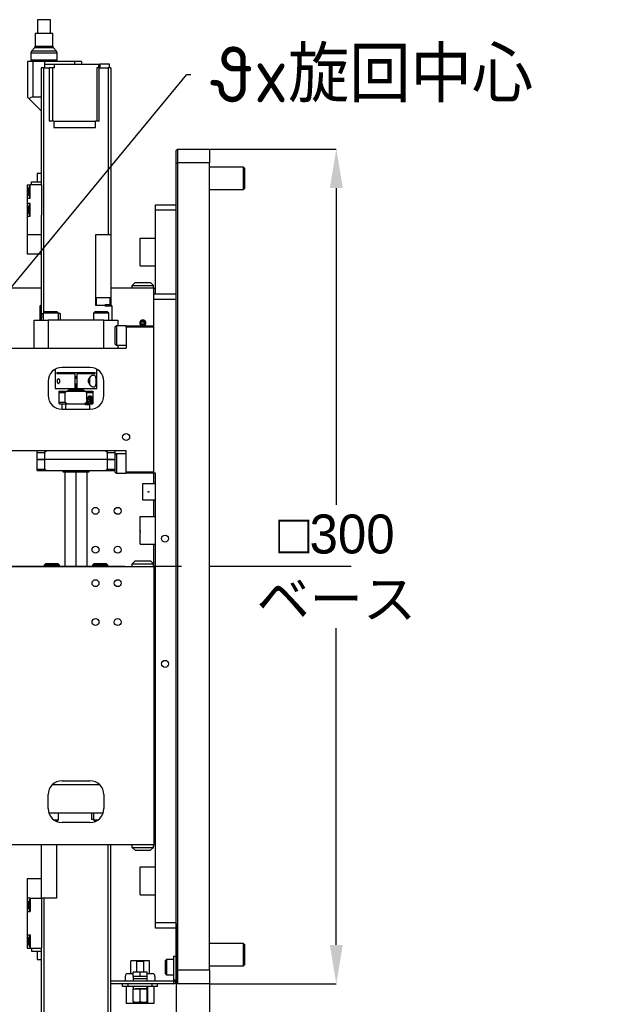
# Model space of a CAD drawing. Header units: millimetres. Extents: x 28 to 428, y 52 to 282.
# Tile 18 of 18: x 376 to 428, y 138 to 226. Entities that reach past the tile are written whole.
import ezdxf
from ezdxf import colors
from ezdxf.entities.mleader import LeaderData, LeaderLine
from ezdxf.math import Vec2, Vec3

# ---------------------------------------------------------------- set-up
doc = ezdxf.new("R2010")
doc.units = ezdxf.units.MM
doc.header["$PDSIZE"] = -1
doc.linetypes.add('CENTERX2', pattern=[20.32, 12.7, -2.54, 2.54, -2.54])
doc.layers.add('AM_5', color=3, linetype='Continuous', lineweight=25)
doc.layers.add('SLD-0', color=7, linetype='Continuous')
doc.styles.add('SLDTEXTSTYLE3', font='HGPGothicM.ttf')
doc.styles.get("Standard").update_dxf_attribs({"font": 'HGPGothicM.ttf'})
doc.dimstyles.new('ISO-25$0', dxfattribs={"dimtxt": 2.5, "dimasz": 2.5, "dimexe": 1.25, "dimexo": 0.625, "dimtad": 1, "dimlfac": 4, "dimtxsty": 'STANDARD', "dimcen": 2.5, "dimadec": 0, "dimazin": 0, "dimtfac": 1, "dimtmove": 0, "dimatfit": 3, "dimfxl": 1, "dimarcsym": 0})
doc.dimstyles.new('SLDDIMSTYLE0', dxfattribs={"dimtxt": 3.5, "dimasz": 3.5, "dimexe": 0, "dimexo": 0.0625, "dimgap": 0.875, "dimtad": 0, "dimtih": 1, "dimtoh": 1, "dimdec": 3, "dimlfac": 4, "dimrnd": 1e-09, "dimzin": 12, "dimdsep": 46, "dimtxsty": 'SLDTEXTSTYLE3', "dimsah": 1, "dimcen": 0.09, "dimadec": 0, "dimazin": 3, "dimtfac": 1, "dimtdec": 3, "dimtofl": 0, "dimtmove": 0, "dimatfit": 3, "dimfxl": 1, "dimfrac": 2, "dimtolj": 1, "dimtzin": 12, "dimarcsym": 0})
doc.dimstyles.new('SLDDIMSTYLE1', dxfattribs={"dimtxt": 3.5, "dimasz": 3.5, "dimexe": 0, "dimexo": 0.0625, "dimgap": 0.875, "dimtad": 3, "dimdec": 3, "dimlfac": 4, "dimrnd": 1e-09, "dimzin": 12, "dimdsep": 46, "dimtxsty": 'SLDTEXTSTYLE3', "dimsah": 1, "dimcen": 0.09, "dimadec": 0, "dimazin": 3, "dimtfac": 1, "dimtdec": 3, "dimtmove": 0, "dimatfit": 0, "dimfxl": 1, "dimfrac": 2, "dimtolj": 1, "dimtzin": 12, "dimarcsym": 0})

# ---------------------------------------------------------------- blocks, each defined once
blk = doc.blocks.new('_D_7')
at = {"layer": 'Defpoints', "color": 0, "transparency": 16777216}
for p in [(389.851, 145.278), (392.851, 141.028), (389.851, 128.086)]:
    blk.add_point(p, dxfattribs=at)
at = {"layer": 'SLD-0', "color": 0, "lineweight": -2, "transparency": 16777216}
for p, q in [((389.851, 145.215), (389.851, 128.086)), ((392.851, 140.965), (392.851, 128.086)), ((386.351, 128.086), (382.851, 128.086)), ((389.851, 128.086), (392.851, 128.086)), ((396.351, 128.086), (405.83, 128.086))]:
    blk.add_line(p, q, dxfattribs=at)
at = {"layer": 'SLD-0', "color": 0, "transparency": 16777216}
for points in [[(386.351, 128.669), (386.351, 127.502), (389.851, 128.086)], [(396.351, 128.669), (396.351, 127.502), (392.851, 128.086)]]:
    blk.add_solid(points, dxfattribs=at)
at = {"layer": 'SLD-0', "color": 0, "transparency": 16777216, "insert": (402.84, 132.461), "char_height": 3.5, "attachment_point": 2, "style": 'SLDTEXTSTYLE3'}
blk.add_mtext('\\A1;12', dxfattribs=at)
blk = doc.blocks.new('_D_8')
at = {"layer": 'Defpoints', "color": 0, "transparency": 16777216}
for p in [(392.851, 214.778), (392.851, 139.778), (404.223, 139.778)]:
    blk.add_point(p, dxfattribs=at)
at = {"layer": 'SLD-0', "color": 0, "lineweight": -2, "transparency": 16777216}
for p, q in [((392.914, 214.778), (404.223, 214.778)), ((404.223, 211.278), (404.223, 182.82)), ((404.223, 143.278), (404.223, 171.736)), ((392.914, 139.778), (404.223, 139.778))]:
    blk.add_line(p, q, dxfattribs=at)
at = {"layer": 'SLD-0', "color": 0, "transparency": 16777216}
for points in [[(403.639, 211.278), (404.806, 211.278), (404.223, 214.778)], [(403.639, 143.278), (404.806, 143.278), (404.223, 139.778)]]:
    blk.add_solid(points, dxfattribs=at)
at = {"layer": 'SLD-0', "color": 0, "transparency": 16777216, "insert": (404.223, 181.945), "char_height": 3.5, "attachment_point": 2, "style": 'SLDTEXTSTYLE3'}
blk.add_mtext('\\A1;{\\fGDT;o}300\\Pベース', dxfattribs=at)
blk = doc.blocks.new('*D105')
at = {"layer": 'AM_5', "color": 0, "lineweight": -2, "transparency": 16777216}
for p, q in [((392.851, 140.028), (392.851, 115.795)), ((342.851, 138.903), (342.851, 115.795)), ((346.153, 116.795), (389.549, 116.795))]:
    blk.add_line(p, q, dxfattribs=at)
at = {"layer": 'AM_5', "color": 0, "transparency": 16777216}
for points in [[(346.153, 117.346), (346.153, 116.245), (342.851, 116.795)], [(389.549, 117.346), (389.549, 116.245), (392.851, 116.795)]]:
    blk.add_solid(points, dxfattribs=at)
at = {"layer": 'Defpoints', "color": 0, "transparency": 16777216}
for p in [(392.851, 141.028), (342.851, 139.903), (392.851, 116.795)]:
    blk.add_point(p, dxfattribs=at)
at = {"layer": 'AM_5', "color": 0, "transparency": 16777216, "insert": (370.513, 120.069), "char_height": 3.5, "attachment_point": 5}
blk.add_mtext('200{\\Fisocp,extfont|c128;（原点）}', dxfattribs=at)

msp = doc.modelspace()

# ---------------------------------------------------------------- linework, layer by layer
at = {"color": 7, "linetype": 'Continuous'}
for p, q in [((377.40119, 226.40291), (377.40119, 225.15291)), ((378.55119, 226.40291), (377.40119, 226.40291)), ((378.55119, 225.15291), (378.55119, 226.40291)), ((377.18869, 225.15291), (377.18869, 224.02791)), ((378.76369, 225.15291), (377.18869, 225.15291)), ((378.76369, 224.02791), (378.76369, 225.15291)), ((376.86463, 223.56933), (377.12525, 223.86149)), ((378.82713, 223.86149), (377.12525, 223.86149)), ((377.18869, 224.02791), (378.76369, 224.02791)), ((378.82713, 223.86149), (379.08775, 223.56933)), ((376.80119, 223.40291), (376.80119, 222.77791)), ((379.15119, 223.40291), (376.80119, 223.40291)), ((379.08775, 223.56933), (376.86463, 223.56933)), ((379.15119, 222.77791), (379.15119, 223.40291)), ((376.50119, 222.65291), (376.50119, 219.45291)), ((377.00119, 222.65291), (376.50119, 222.65291)), ((379.15119, 222.77791), (376.80119, 222.77791)), ((376.92619, 222.77791), (376.92619, 222.65291)), ((377.00119, 219.45291), (377.00119, 222.65291)), ((378.02619, 222.65291), (377.00119, 222.65291)), ((377.72619, 222.07791), (377.72619, 211.57791)), ((377.97619, 222.07791), (377.72619, 222.07791)), ((377.97619, 222.07791), (378.43329, 222.07791)), ((377.97619, 200.09041), (377.97619, 222.07791)), ((380.72619, 222.65291), (378.02619, 222.65291)), ((378.02619, 222.65291), (378.02619, 222.37791)), ((378.02619, 222.37791), (378.02619, 222.07791)), ((378.92619, 222.37791), (378.02619, 222.37791)), ((378.43329, 222.07791), (378.43329, 217.27791)), ((378.73329, 222.07791), (378.43329, 222.07791)), ((378.73329, 222.07791), (378.73329, 217.27791)), ((378.92619, 222.07791), (378.73329, 222.07791)), ((378.92619, 222.07791), (378.92619, 222.37791)), ((382.87329, 222.37791), (378.92619, 222.37791)), ((379.02619, 222.65291), (379.02619, 222.77791)), ((380.72619, 222.65291), (380.72619, 222.37791)), ((381.35119, 222.65291), (380.72619, 222.65291)), ((381.35119, 222.65291), (381.35119, 222.37791)), ((382.71721, 222.07791), (382.71721, 217.27791)), ((382.91653, 222.07791), (382.71721, 222.07791)), ((382.87329, 222.37791), (382.87329, 222.07791)), ((382.98579, 222.37791), (382.87329, 222.37791)), ((382.91653, 217.27791), (382.91653, 222.07791)), ((382.91653, 222.07791), (383.72619, 222.07791)), ((382.98579, 222.40291), (382.98579, 222.07791)), ((383.86079, 222.40291), (382.98579, 222.40291)), ((383.72619, 222.07791), (383.72619, 207.07791)), ((383.97619, 222.07791), (383.72619, 222.07791)), ((383.86079, 222.07791), (383.86079, 222.40291)), ((383.97619, 222.07791), (383.97619, 207.07791)), ((376.50119, 219.45291), (376.64616, 219.30498)), ((377.72619, 219.45291), (377.00119, 219.45291)), ((376.64616, 219.30498), (377.72619, 218.20291)), ((378.85119, 217.27791), (378.43329, 217.27791)), ((378.85119, 217.27791), (378.85119, 216.70291)), ((378.85119, 217.27791), (382.60119, 217.27791)), ((382.91653, 217.27791), (382.60119, 217.27791)), ((382.60119, 216.70291), (382.60119, 217.27791)), ((378.85119, 216.70291), (382.60119, 216.70291)), ((389.97619, 214.77791), (389.85119, 214.65291)), ((389.85119, 213.47614), (389.85119, 214.65291)), ((389.97619, 214.77791), (389.97619, 213.52791)), ((389.97619, 214.77791), (392.85119, 214.77791)), ((392.85119, 214.77791), (392.85119, 213.52791)), ((389.85119, 213.47614), (389.97619, 213.52791)), ((389.85119, 141.07969), (389.85119, 213.47614)), ((389.97619, 213.52791), (389.97619, 141.02791)), ((392.85119, 213.52791), (389.97619, 213.52791)), ((392.85119, 141.02791), (392.85119, 213.52791)), ((377.35119, 212.57791), (377.35119, 211.82791)), ((377.53869, 212.57791), (377.35119, 212.57791)), ((377.72619, 212.57791), (377.53869, 212.57791)), ((395.87619, 213.15291), (392.85119, 213.15291)), ((396.00119, 213.02791), (395.87619, 213.15291)), ((395.87619, 211.15291), (395.87619, 213.15291)), ((396.00119, 211.27791), (396.00119, 213.02791)), ((376.47619, 211.57791), (376.47619, 210.95291)), ((376.47619, 211.57791), (376.72619, 211.57791)), ((376.72619, 211.42791), (376.65119, 211.42791)), ((376.65119, 211.42791), (376.65119, 210.47791)), ((376.72619, 210.37791), (376.72619, 211.57791)), ((377.75968, 211.57791), (376.72619, 211.57791)), ((376.85119, 211.57791), (376.85119, 211.82791)), ((376.85119, 211.82791), (377.72619, 211.82791)), ((377.75968, 211.57791), (377.75968, 208.82791)), ((376.47619, 210.95291), (376.47619, 210.37791)), ((376.52619, 210.95291), (376.47619, 210.95291)), ((376.65119, 211.25291), (376.52619, 211.25291)), ((376.52619, 211.25291), (376.52619, 210.65291)), ((376.52619, 210.65291), (376.65119, 210.65291)), ((392.85119, 211.15291), (395.87619, 211.15291)), ((395.87619, 211.15291), (396.00119, 211.27791)), ((376.47619, 210.37791), (376.47619, 209.90291)), ((376.47619, 210.37791), (376.72619, 210.37791)), ((376.72619, 209.90291), (376.47619, 209.90291)), ((376.47619, 209.90291), (376.47619, 208.75291)), ((376.65119, 210.47791), (376.72619, 210.47791)), ((376.72619, 209.80291), (376.65119, 209.80291)), ((376.65119, 209.80291), (376.65119, 208.85291)), ((376.72619, 208.75291), (376.72619, 209.90291)), ((387.97619, 209.77791), (389.85119, 209.77791)), ((387.97619, 209.27791), (387.97619, 209.77791)), ((376.65119, 209.62791), (376.52619, 209.62791)), ((376.52619, 209.62791), (376.52619, 209.02791)), ((376.52619, 209.02791), (376.65119, 209.02791)), ((376.65119, 208.85291), (376.72619, 208.85291)), ((377.75968, 208.82791), (377.72619, 208.82791)), ((377.72619, 208.82791), (377.72619, 207.07791)), ((387.97619, 201.77791), (387.97619, 209.27791)), ((389.85119, 209.27791), (387.97619, 209.27791)), ((376.47619, 208.75291), (376.47619, 207.07791)), ((376.47619, 208.75291), (376.72619, 208.75291)), ((377.72619, 207.07791), (376.47619, 207.07791)), ((376.47619, 207.07791), (376.47619, 205.32791)), ((377.72619, 207.07791), (377.72619, 200.00291)), ((382.60119, 207.07791), (382.60119, 200.75291)), ((383.72619, 207.07791), (382.60119, 207.07791)), ((383.97619, 207.07791), (383.72619, 207.07791)), ((383.97619, 207.07791), (383.97619, 200.77791)), ((386.60119, 204.27791), (386.60119, 206.77791)), ((386.60119, 206.77791), (387.97619, 206.77791)), ((377.72619, 205.32791), (376.47619, 205.32791)), ((386.60119, 204.27791), (387.97619, 204.27791)), ((386.15119, 202.77791), (385.90119, 202.52791)), ((386.15119, 202.77791), (387.55119, 202.77791)), ((387.55119, 202.77791), (387.80119, 202.52791)), ((377.72619, 202.27791), (371.64855, 202.27791)), ((387.85119, 202.27791), (383.97619, 202.27791)), ((385.90119, 202.27791), (385.90119, 202.52791)), ((385.90119, 202.52791), (387.80119, 202.52791)), ((387.80119, 202.27791), (387.80119, 202.52791)), ((387.85119, 201.77791), (387.85119, 202.27791)), ((387.85119, 202.27791), (387.97619, 202.27791)), ((387.85119, 201.77791), (389.85119, 201.77791)), ((387.85119, 201.27791), (387.85119, 201.77791)), ((383.92527, 201.40291), (382.6521, 201.40291)), ((382.6521, 201.40291), (382.6521, 200.75291)), ((383.92527, 200.77791), (383.92527, 201.40291)), ((389.85119, 201.27791), (387.85119, 201.27791)), ((387.85119, 185.65291), (387.85119, 201.27791)), ((377.72619, 200.77791), (377.60119, 200.65291)), ((377.60119, 200.65291), (377.60119, 199.40291)), ((377.72619, 200.65291), (377.60119, 200.65291)), ((377.72619, 200.00291), (377.72619, 199.40291)), ((377.72619, 200.00291), (377.91369, 200.00291)), ((377.85801, 200.00291), (377.85801, 199.57791)), ((378.03869, 200.15291), (377.91369, 200.02791)), ((377.91369, 200.02791), (377.91369, 199.40291)), ((378.60119, 200.02791), (377.91369, 200.02791)), ((378.60119, 200.15291), (378.03869, 200.15291)), ((379.16369, 200.15291), (378.60119, 200.15291)), ((379.28869, 200.02791), (378.60119, 200.02791)), ((379.28869, 200.02791), (379.16369, 200.15291)), ((379.28869, 199.40291), (379.28869, 200.02791)), ((379.42619, 200.00291), (379.28869, 200.00291)), ((379.42619, 200.00291), (379.42619, 199.40291)), ((382.53869, 200.15291), (382.41369, 200.02791)), ((382.41369, 200.02791), (382.41369, 199.40291)), ((383.10119, 200.02791), (382.41369, 200.02791)), ((383.10119, 200.15291), (382.53869, 200.15291)), ((382.60119, 200.75291), (383.61162, 200.75291)), ((383.66369, 200.15291), (383.10119, 200.15291)), ((383.78869, 200.02791), (383.10119, 200.02791)), ((384.10119, 200.65291), (383.44668, 200.65291)), ((383.47619, 200.77791), (383.45119, 200.75291)), ((383.72619, 200.77791), (383.47619, 200.77791)), ((383.78869, 200.02791), (383.66369, 200.15291)), ((383.97619, 200.77791), (383.72619, 200.77791)), ((383.78869, 199.40291), (383.78869, 200.02791)), ((384.10119, 200.65291), (383.97619, 200.77791)), ((384.10119, 199.40291), (384.10119, 200.65291)), ((377.10119, 196.90291), (377.10119, 199.40291)), ((377.10119, 199.40291), (378.35119, 199.40291)), ((377.85801, 199.57791), (377.91369, 199.57791)), ((378.35119, 199.40291), (378.35119, 196.90291)), ((383.35119, 199.40291), (378.35119, 199.40291)), ((383.35119, 196.90291), (383.35119, 199.40291)), ((383.35119, 199.40291), (384.60119, 199.40291)), ((384.60119, 199.40291), (384.60119, 198.90291)), ((386.85119, 199.34055), (386.85119, 199.31541)), ((386.85119, 199.31541), (386.85119, 199.15291)), ((386.85119, 199.15291), (386.85119, 198.99041)), ((384.47619, 198.90291), (384.35119, 198.77791)), ((384.35119, 198.77791), (384.35119, 197.27791)), ((385.35119, 198.90291), (384.47619, 198.90291)), ((384.47619, 198.90291), (384.47619, 197.15291)), ((385.35119, 198.90291), (387.85119, 198.90291)), ((385.35119, 198.77791), (385.35119, 198.90291)), ((387.85119, 198.77791), (385.35119, 198.77791)), ((385.35119, 198.77791), (385.35119, 196.90291)), ((384.35119, 197.27791), (384.47619, 197.15291)), ((362.60119, 196.90291), (385.35119, 196.90291)), ((384.47619, 197.15291), (385.35119, 197.15291)), ((384.60119, 197.15291), (384.60119, 196.90291)), ((378.97619, 194.98545), (378.97619, 193.27791)), ((379.13782, 194.70291), (382.56455, 194.70291)), ((379.13782, 194.70291), (379.13782, 194.57791)), ((382.10119, 195.15291), (379.60119, 195.15291)), ((380.36778, 194.57791), (380.36778, 194.70291)), ((380.47619, 194.70291), (380.47619, 194.57791)), ((381.22619, 194.57791), (381.22619, 194.70291)), ((381.33459, 194.70291), (381.33459, 194.57791)), ((382.56455, 194.57791), (382.56455, 194.70291)), ((382.72619, 193.27791), (382.72619, 194.98545)), ((378.35119, 193.90291), (378.35119, 192.65291)), ((380.78869, 194.57791), (379.13782, 194.57791)), ((380.78869, 193.27791), (380.78869, 194.57791)), ((380.78869, 194.34291), (380.91369, 194.34291)), ((380.78869, 194.30291), (380.91369, 194.30291)), ((380.91369, 194.17791), (380.78869, 194.17791)), ((380.85119, 194.17791), (380.85119, 194.30291)), ((380.91369, 194.57791), (380.91369, 193.27791)), ((382.56455, 194.57791), (380.91369, 194.57791)), ((382.05119, 193.64557), (382.05119, 194.20971)), ((382.10119, 193.58718), (382.10119, 194.26762)), ((383.35119, 192.65291), (383.35119, 193.90291)), ((378.97619, 193.27791), (380.78869, 193.27791)), ((379.35119, 192.90291), (379.35119, 193.02791)), ((379.35119, 193.02791), (380.09327, 193.02791)), ((379.35119, 192.90291), (379.8414, 192.90291)), ((379.35119, 192.02791), (379.35119, 192.90291)), ((380.09327, 193.02791), (379.8414, 192.90291)), ((379.8414, 192.90291), (379.8414, 192.02791)), ((380.09327, 193.02791), (381.57846, 193.02791)), ((380.22619, 193.15291), (380.10119, 193.02791)), ((380.22619, 193.15291), (380.85119, 193.15291)), ((380.28869, 193.27791), (380.28869, 193.15291)), ((380.78869, 193.67791), (380.91369, 193.67791)), ((380.85119, 193.15291), (380.85119, 193.67791)), ((380.85119, 193.15291), (380.85119, 193.02791)), ((380.85119, 193.15291), (381.47619, 193.15291)), ((380.91369, 193.27791), (382.72619, 193.27791)), ((381.41369, 193.15291), (381.41369, 193.27791)), ((381.60119, 193.02791), (381.47619, 193.15291)), ((381.83032, 192.90291), (381.57846, 193.02791)), ((381.57846, 193.02791), (382.35119, 193.02791)), ((381.83032, 192.28595), (381.83032, 192.90291)), ((381.83032, 192.90291), (382.35119, 192.90291)), ((382.35119, 193.02791), (382.35119, 192.90291)), ((382.35119, 192.90291), (382.35119, 192.28595)), ((379.35119, 191.90291), (379.35119, 192.02791)), ((379.35119, 192.02791), (379.8414, 192.02791)), ((379.8414, 192.02791), (380.09327, 191.90291)), ((381.57846, 191.90291), (381.83032, 192.02791)), ((381.83032, 192.02791), (381.83032, 192.14488)), ((381.83032, 192.14488), (381.86711, 192.02791)), ((381.83032, 192.02791), (381.86711, 192.02791)), ((381.98556, 192.40291), (381.90901, 192.21541)), ((381.90901, 192.21541), (381.98556, 192.02791)), ((382.13865, 192.40291), (381.98556, 192.40291)), ((382.13865, 192.02791), (381.98556, 192.02791)), ((382.08704, 192.21541), (382.01049, 192.40291)), ((382.01049, 192.02791), (382.08704, 192.21541)), ((382.08704, 192.21541), (382.2152, 192.21541)), ((382.2152, 192.21541), (382.13865, 192.40291)), ((382.13865, 192.02791), (382.2152, 192.21541)), ((382.32639, 192.02791), (382.35119, 192.14488)), ((382.32639, 192.02791), (382.35119, 192.02791)), ((382.35119, 192.28595), (382.35119, 192.14488)), ((382.35119, 192.14488), (382.35119, 192.02791)), ((382.35119, 192.02791), (382.35119, 191.90291)), ((379.35119, 191.90291), (380.09327, 191.90291)), ((379.58586, 191.90291), (379.58586, 191.40301)), ((379.60119, 191.40291), (382.10119, 191.40291)), ((379.95198, 191.40291), (379.95198, 191.90291)), ((380.09327, 191.90291), (381.57846, 191.90291)), ((381.57846, 191.90291), (381.87349, 191.90291)), ((381.70722, 191.84041), (382.00907, 191.84041)), ((382.08586, 191.40291), (382.08586, 191.85648)), ((382.16664, 191.90291), (382.35119, 191.90291)), ((385.35119, 187.65291), (374.35119, 187.65291)), ((377.35119, 187.52791), (377.35119, 187.65291)), ((378.22619, 187.65291), (378.02276, 187.52791)), ((383.67961, 187.52791), (383.47619, 187.65291)), ((384.35119, 187.65291), (384.35119, 187.52791)), ((385.35119, 185.77791), (385.35119, 187.65291)), ((377.35119, 187.52791), (378.02276, 187.52791)), ((377.35119, 186.90791), (377.35119, 187.52791)), ((377.35119, 186.90791), (378.02276, 186.90791)), ((377.35119, 186.02791), (377.35119, 186.90291)), ((377.35119, 186.90291), (378.02276, 186.90291)), ((377.35369, 186.90791), (377.35369, 186.90291)), ((378.02276, 187.52791), (378.02276, 186.90791)), ((378.02276, 186.90791), (383.67961, 186.90791)), ((378.02276, 186.90291), (378.02276, 186.02791)), ((383.67961, 186.90291), (378.02276, 186.90291)), ((378.02762, 186.90291), (378.02762, 186.90791)), ((383.67475, 186.90791), (383.67475, 186.90291)), ((383.67961, 186.90791), (383.67961, 187.52791)), ((383.67961, 187.52791), (384.35119, 187.52791)), ((383.67961, 186.90791), (384.35119, 186.90791)), ((383.67961, 186.02791), (383.67961, 186.90291)), ((383.67961, 186.90291), (384.35119, 186.90291)), ((384.34869, 186.90291), (384.34869, 186.90791)), ((384.35119, 187.52791), (384.35119, 187.27791)), ((384.47619, 187.40291), (384.35119, 187.27791)), ((384.35119, 187.27791), (384.35119, 185.77791)), ((385.35119, 187.40291), (384.47619, 187.40291)), ((384.47619, 187.40291), (384.47619, 185.65291)), ((377.35119, 185.90291), (377.35119, 186.02791)), ((377.35119, 186.02791), (378.02276, 186.02791)), ((377.35119, 185.90291), (378.22619, 185.90291)), ((378.02276, 186.02791), (378.22619, 185.90291)), ((378.22619, 185.90291), (383.47619, 185.90291)), ((379.66369, 185.90291), (379.66369, 185.77791)), ((379.66369, 185.77791), (380.21075, 185.77791)), ((379.85119, 185.77791), (379.85119, 177.27791)), ((380.21075, 185.90291), (380.21075, 185.77791)), ((380.21075, 185.77791), (380.85119, 185.77791)), ((380.85119, 185.77791), (381.49162, 185.77791)), ((380.85119, 177.27791), (380.85119, 185.77791)), ((381.49162, 185.77791), (381.49162, 185.90291)), ((381.49162, 185.77791), (382.03869, 185.77791)), ((381.85119, 177.27791), (381.85119, 185.77791)), ((382.03869, 185.77791), (382.03869, 185.90291)), ((383.47619, 185.90291), (383.67961, 186.02791)), ((383.47619, 185.90291), (384.35119, 185.90291)), ((383.67961, 186.02791), (384.35119, 186.02791)), ((384.35119, 185.77791), (384.47619, 185.65291)), ((385.35119, 185.65291), (385.35119, 185.77791)), ((385.35119, 185.77791), (387.85119, 185.77791)), ((384.47619, 185.65291), (385.35119, 185.65291)), ((387.85119, 185.65291), (385.35119, 185.65291)), ((387.85119, 184.72791), (387.85119, 185.65291)), ((387.97619, 185.65291), (387.85119, 185.65291)), ((387.97619, 145.27791), (387.97619, 185.65291)), ((386.85119, 183.22791), (386.85119, 184.72791)), ((386.85119, 184.72791), (387.97619, 184.72791)), ((387.97619, 183.22791), (386.85119, 183.22791)), ((387.85119, 181.77791), (387.85119, 183.22791)), ((386.60119, 179.27791), (386.60119, 181.77791)), ((386.60119, 181.77791), (387.97619, 181.77791)), ((386.60119, 179.27791), (387.97619, 179.27791)), ((387.85119, 177.27791), (387.85119, 179.27791)), ((374.85503, 177.27791), (387.85119, 177.27791)), ((378.12362, 177.52791), (377.99862, 177.40291)), ((377.99862, 177.40291), (377.99862, 177.27791)), ((379.37362, 177.40291), (377.99862, 177.40291)), ((379.24862, 177.52791), (378.12362, 177.52791)), ((379.37362, 177.40291), (379.24862, 177.52791)), ((379.37362, 177.27791), (379.37362, 177.40291)), ((382.45375, 177.52791), (382.32875, 177.40291)), ((382.32875, 177.40291), (382.32875, 177.27791)), ((383.70375, 177.40291), (382.32875, 177.40291)), ((383.57875, 177.52791), (382.45375, 177.52791)), ((383.70375, 177.40291), (383.57875, 177.52791)), ((383.70375, 177.27791), (383.70375, 177.40291)), ((386.15119, 177.77791), (385.90119, 177.52791)), ((385.90119, 177.27791), (385.90119, 177.52791)), ((385.90119, 177.52791), (387.80119, 177.52791)), ((386.15119, 177.77791), (387.55119, 177.77791)), ((387.55119, 177.77791), (387.80119, 177.52791)), ((387.80119, 177.27791), (387.80119, 177.52791)), ((387.85119, 177.27791), (387.85119, 152.27791)), ((387.85119, 177.27791), (387.97619, 177.27791)), ((382.99386, 157.65291), (378.70851, 157.65291)), ((379.60119, 158.02791), (382.10119, 158.02791)), ((378.35119, 155.52791), (378.35119, 156.77791)), ((383.35119, 156.77791), (383.35119, 155.52791)), ((378.40876, 155.15291), (383.29361, 155.15291)), ((379.28869, 154.52791), (379.28869, 155.15291)), ((382.27619, 154.55291), (382.27619, 155.15291)), ((382.41369, 155.15291), (382.41369, 154.52791)), ((378.85119, 154.52791), (379.28869, 154.52791)), ((379.05632, 154.40291), (379.16369, 154.40291)), ((379.16369, 154.40291), (379.28869, 154.52791)), ((382.10119, 154.27791), (379.60119, 154.27791)), ((382.41369, 154.55291), (382.27619, 154.55291)), ((382.41369, 154.52791), (382.53869, 154.40291)), ((382.41369, 154.52791), (382.85119, 154.52791)), ((382.53869, 154.40291), (382.64605, 154.40291)), ((387.85119, 152.27791), (371.64855, 152.27791)), ((377.72619, 152.27791), (377.72619, 147.47791)), ((379.10119, 152.27791), (379.10119, 147.47791)), ((383.72619, 132.47791), (383.72619, 152.27791)), ((383.97619, 132.47791), (383.97619, 152.27791)), ((385.90119, 152.02791), (385.90119, 152.27791)), ((387.80119, 152.02791), (387.80119, 152.27791)), ((387.85119, 152.27791), (387.97619, 152.27791)), ((385.90119, 152.02791), (387.80119, 152.02791)), ((386.15119, 151.77791), (385.90119, 152.02791)), ((386.15119, 151.77791), (387.55119, 151.77791)), ((387.55119, 151.77791), (387.80119, 152.02791)), ((386.60119, 147.77791), (386.60119, 150.27791)), ((386.60119, 150.27791), (387.97619, 150.27791)), ((377.72619, 149.22791), (376.47619, 149.22791)), ((376.47619, 149.22791), (376.47619, 147.47791)), ((386.60119, 147.77791), (387.97619, 147.77791)), ((376.47619, 147.47791), (376.47619, 146.85291)), ((376.72619, 147.47791), (376.47619, 147.47791)), ((376.47619, 146.85291), (376.47619, 146.27791)), ((376.47619, 146.85291), (376.52619, 146.85291)), ((376.65119, 147.15291), (376.52619, 147.15291)), ((376.52619, 147.15291), (376.52619, 146.55291)), ((376.72619, 147.32791), (376.65119, 147.32791)), ((376.65119, 147.32791), (376.65119, 146.37791)), ((376.72619, 147.47791), (376.72619, 146.27791)), ((376.72619, 147.47791), (377.75968, 147.47791)), ((377.75968, 147.47791), (377.75968, 142.97791)), ((377.97619, 147.47791), (377.75968, 147.47791)), ((377.97619, 147.47791), (377.97619, 136.60802)), ((379.10119, 147.47791), (377.97619, 147.47791)), ((376.47619, 146.27791), (376.47619, 144.17791)), ((376.47619, 146.27791), (376.72619, 146.27791)), ((376.52619, 146.55291), (376.65119, 146.55291)), ((376.65119, 146.37791), (376.72619, 146.37791)), ((387.97619, 145.27791), (389.85119, 145.27791)), ((387.97619, 144.77791), (387.97619, 145.27791)), ((389.85119, 144.77791), (387.97619, 144.77791)), ((376.47619, 144.17791), (376.72619, 144.17791)), ((376.47619, 144.17791), (376.47619, 143.60291)), ((376.47619, 143.60291), (376.47619, 142.97791)), ((376.52619, 143.60291), (376.47619, 143.60291)), ((376.65119, 143.90291), (376.52619, 143.90291)), ((376.52619, 143.90291), (376.52619, 143.30291)), ((376.72619, 144.07791), (376.65119, 144.07791)), ((376.65119, 144.07791), (376.65119, 143.12791)), ((376.72619, 144.17791), (376.72619, 142.97791)), ((395.87619, 143.40291), (392.85119, 143.40291)), ((396.00119, 143.27791), (395.87619, 143.40291)), ((395.87619, 141.40291), (395.87619, 143.40291)), ((376.47619, 142.97791), (376.72619, 142.97791)), ((376.52619, 143.30291), (376.65119, 143.30291)), ((376.65119, 143.12791), (376.72619, 143.12791)), ((376.72619, 142.97791), (377.75968, 142.97791)), ((376.85119, 142.97791), (376.85119, 142.72791)), ((376.85119, 142.72791), (377.72619, 142.72791)), ((377.35119, 142.72791), (377.35119, 141.97791)), ((377.72619, 142.97791), (377.72619, 136.35291)), ((396.00119, 141.52791), (396.00119, 143.27791)), ((377.35119, 141.97791), (377.72619, 141.97791)), ((385.76683, 140.70291), (385.76683, 141.85637)), ((387.43554, 141.85637), (385.76683, 141.85637)), ((386.32619, 141.82791), (386.27619, 141.77791)), ((386.27619, 141.77791), (386.27619, 140.82791)), ((386.92619, 141.77791), (386.27619, 141.77791)), ((386.32619, 141.82791), (386.87619, 141.82791)), ((386.92619, 141.77791), (386.87619, 141.82791)), ((386.92619, 140.82791), (386.92619, 141.77791)), ((387.43554, 140.70291), (387.43554, 141.85637)), ((388.97619, 141.96541), (388.85119, 141.84041)), ((388.85119, 141.84041), (388.85119, 141.55916)), ((388.85119, 141.55916), (388.85119, 140.71541)), ((389.60119, 141.96541), (388.97619, 141.96541)), ((388.97619, 141.96541), (388.97619, 141.62166)), ((388.97619, 141.62166), (388.97619, 140.59041)), ((389.60119, 142.27791), (389.60119, 140.15291)), ((389.60119, 142.27791), (389.85119, 142.27791)), ((385.51369, 140.70291), (385.97619, 140.70291)), ((385.97619, 140.42791), (385.97619, 140.82791)), ((386.60119, 140.82791), (385.97619, 140.82791)), ((386.60119, 140.42791), (386.60119, 140.82791)), ((387.22619, 140.82791), (386.60119, 140.82791)), ((387.22619, 140.42791), (387.22619, 140.82791)), ((387.22619, 140.70291), (387.68869, 140.70291)), ((388.85119, 140.71541), (388.97619, 140.59041)), ((389.85119, 139.90291), (389.85119, 141.07969)), ((389.85119, 141.07969), (389.97619, 141.02791)), ((389.97619, 141.02791), (392.85119, 141.02791)), ((389.97619, 141.02791), (389.97619, 139.77791)), ((392.85119, 141.40291), (395.87619, 141.40291)), ((392.85119, 141.02791), (392.85119, 139.77791)), ((395.87619, 141.40291), (396.00119, 141.52791)), ((389.60119, 140.02791), (383.97619, 140.02791)), ((389.60119, 139.77791), (383.97619, 139.77791)), ((385.02619, 139.52791), (385.02619, 139.77791)), ((385.26369, 140.45291), (385.26369, 140.02791)), ((385.52619, 139.52791), (385.52619, 139.77791)), ((385.97619, 140.42791), (385.97619, 140.22791)), ((386.60119, 140.42791), (385.97619, 140.42791)), ((385.97619, 140.22791), (385.97619, 140.02791)), ((387.22619, 140.22791), (385.97619, 140.22791)), ((387.22619, 140.42791), (386.60119, 140.42791)), ((387.22619, 140.22791), (387.22619, 140.42791)), ((387.22619, 140.02791), (387.22619, 140.22791)), ((387.67619, 139.52791), (387.67619, 139.77791)), ((387.93869, 140.45291), (387.93869, 140.02791)), ((388.17619, 139.52791), (388.17619, 139.77791)), ((388.97619, 140.59041), (389.60119, 140.59041)), ((389.60119, 140.15291), (389.85119, 140.15291)), ((389.60119, 140.15291), (389.60119, 140.02791)), ((389.60119, 140.02791), (389.85119, 140.02791)), ((389.60119, 140.02791), (389.60119, 139.77791)), ((389.85119, 139.90291), (389.97619, 139.77791)), ((392.85119, 139.77791), (389.97619, 139.77791)), ((385.52619, 139.52791), (385.02619, 139.52791)), ((385.35119, 139.52791), (385.35119, 138.02791)), ((387.67619, 139.52791), (385.52619, 139.52791)), ((385.97619, 139.52791), (385.97619, 139.32791)), ((385.97619, 139.32791), (386.28869, 139.32791)), ((385.97619, 138.18374), (385.97619, 139.27209)), ((387.22619, 139.32791), (386.28604, 139.32791)), ((386.60119, 139.27209), (386.28869, 139.32791)), ((386.28869, 139.32791), (386.91369, 139.32791)), ((386.60119, 138.18374), (386.60119, 139.27209)), ((387.22619, 139.27209), (386.91369, 139.32791)), ((386.91369, 139.32791), (387.22619, 139.32791)), ((387.22619, 139.32791), (387.22619, 139.52791)), ((387.22619, 138.18374), (387.22619, 139.27209)), ((387.26654, 139.52791), (387.26654, 138.02791)), ((388.17619, 139.52791), (387.67619, 139.52791)), ((387.85119, 139.52791), (387.85119, 138.02791)), ((386.18154, 138.02791), (385.35119, 138.02791)), ((385.97619, 138.18374), (386.28869, 138.12791)), ((385.97619, 138.12791), (386.28869, 138.12791)), ((386.18154, 138.12791), (386.18154, 138.02791)), ((387.26654, 138.02791), (386.18154, 138.02791)), ((386.28869, 138.12791), (386.91369, 138.12791)), ((386.60119, 138.18374), (386.91369, 138.12791)), ((386.91369, 138.12791), (387.22619, 138.12791)), ((387.85119, 138.02791), (387.26654, 138.02791))]:
    msp.add_line(p, q, dxfattribs=at)
at = {"color": 7, "linetype": 'Continuous', "flags": 128}
for points in [[(381.99655, 192.50073), (381.92434, 192.44354), (381.8731, 192.35161), (381.85063, 192.23895), (381.86036, 192.12271), (381.9008, 192.02058), (381.9658, 191.94811), (382.04546, 191.91634), (382.12766, 191.9301)], [(386.60119, 180.45916), (386.59494, 180.40291), (386.60119, 180.34666)]]:
    msp.add_lwpolyline(points, dxfattribs=at)
at = {"color": 7, "linetype": 'Continuous'}
for centre, radius in [((385.35119, 188.90291), 0.3125), ((387.35119, 183.97791), 0.0375), ((382.60119, 182.27791), 0.3125), ((384.60119, 182.27791), 0.3125), ((388.85119, 179.77791), 0.3125), ((382.60119, 178.77791), 0.3125), ((384.60119, 178.77791), 0.3125), ((382.60119, 175.77791), 0.3125), ((384.60119, 175.77791), 0.3125), ((382.60119, 172.27791), 0.3125), ((384.60119, 172.27791), 0.3125), ((388.85119, 168.52791), 0.3125)]:
    msp.add_circle(centre, radius, dxfattribs=at)
for centre, radius, start, end in [((376.93869, 224.02791), 0.25, 318.2657343, 0), ((379.01369, 224.02791), 0.25, 180, 221.7342657), ((377.05119, 223.40291), 0.25, 138.2657343, 180), ((378.90119, 223.40291), 0.25, 360, 41.7342657), ((377.00119, 218.95291), 0.5, 90, 135.2397299), ((386.85119, 199.15291), 0.27083, 90, 247.3801436), ((386.85119, 199.15291), 0.25625, 90, 257.3196346), ((386.85119, 199.15291), 0.18764, 120, 180), ((386.85119, 199.15291), 0.18764, 180, 240), ((386.85119, 199.15291), 0.18764, 90, 120), ((386.85119, 199.15291), 0.27083, 292.6198564, 90), ((386.85119, 199.15291), 0.25625, 282.6803654, 90), ((386.85119, 199.15291), 0.18764, 60, 90), ((386.85119, 199.15291), 0.18764, 0, 60), ((386.85119, 199.15291), 0.18764, 300, 0), ((386.85119, 199.15291), 0.18764, 240, 300), ((379.60119, 193.90291), 1.25, 90, 180), ((382.10119, 193.90291), 1.25, 0, 90), ((379.60119, 192.65291), 1.25, 180, 270), ((382.10119, 192.65291), 1.25, 270, 0), ((382.01473, 192.05616), 0.216, 225.189955, 266.3838206), ((382.00877, 192.03402), 0.19359, 267.7296772, 295.1384592), ((382.07561, 191.9089), 0.0562, 305.2152601, 22.1579256), ((386.85119, 180.40291), 0.27083, 157.380135, 202.619865), ((379.60119, 156.77791), 1.25, 90, 180), ((382.10119, 156.77791), 1.25, 0, 90), ((379.60119, 155.52791), 1.25, 180, 270), ((382.10119, 155.52791), 1.25, 270, 0), ((385.51369, 140.45291), 0.25, 90, 180), ((387.68869, 140.45291), 0.25, 360, 90), ((389.60119, 140.02791), 0.25, 270, 0)]:
    msp.add_arc(centre, radius, start, end, dxfattribs=at)
msp.add_ellipse((382.35119, 192.21541), major_axis=(0.53033, 0), ratio=0.70710678, start_param=2.95237829, end_param=3.33080702, dxfattribs=at)
for points, knots in [([(386.75737, 199.31541), (386.74393, 199.29215), (386.72095, 199.25234), (386.68755, 199.19448), (386.67092, 199.16568), (386.66355, 199.15291)], [0, 0, 0, 0, 0.43913932, 0.75138508, 1, 1, 1, 1]), ([(386.66355, 199.15291), (386.67698, 199.12965), (386.69996, 199.08984), (386.73337, 199.03198), (386.75, 199.00318), (386.75737, 198.99041)], [0, 0, 0, 0, 0.43913932, 0.75138508, 1, 1, 1, 1]), ([(386.85119, 199.31541), (386.8314, 199.31541), (386.79867, 199.31541), (386.76907, 199.31541), (386.75737, 199.31541)], [0, 0, 0, 0, 0.60463547, 1, 1, 1, 1]), ([(386.94501, 199.31541), (386.91818, 199.31541), (386.88767, 199.31541), (386.85512, 199.31541), (386.85119, 199.31541)], [0, 0, 0, 0, 0.87905142, 1, 1, 1, 1]), ([(387.03882, 199.15291), (387.02539, 199.17618), (387.00241, 199.21598), (386.969, 199.27385), (386.95238, 199.30265), (386.94501, 199.31541)], [0, 0, 0, 0, 0.439139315, 0.75138508, 1, 1, 1, 1]), ([(386.94501, 198.99041), (386.95844, 199.01368), (386.98142, 199.05348), (387.01483, 199.11135), (387.03145, 199.14015), (387.03882, 199.15291)], [0, 0, 0, 0, 0.43913932, 0.75138508, 1, 1, 1, 1]), ([(386.75737, 198.99041), (386.78423, 198.99041), (386.83019, 198.99041), (386.89701, 198.99041), (386.93026, 198.99041), (386.94501, 198.99041)], [0, 0, 0, 0, 0.43913932, 0.75138508, 1, 1, 1, 1]), ([(379.41048, 193.92791), (379.40914, 193.90896), (379.40647, 193.87115), (379.38524, 193.81598), (379.35266, 193.76913), (379.3085, 193.73498), (379.25969, 193.72276), (379.21335, 193.74108), (379.17919, 193.78903), (379.15965, 193.85481), (379.15363, 193.92468), (379.15851, 193.99027), (379.17208, 194.04596), (379.19431, 194.09067), (379.22557, 194.12092), (379.26626, 194.13204), (379.3146, 194.11833), (379.3603, 194.07913), (379.39257, 194.02465), (379.40826, 193.97322), (379.40984, 193.94097), (379.41048, 193.92791)], [0, 0, 0, 0, 0.04126879, 0.08236948, 0.13765719, 0.19380009, 0.26063509, 0.33000652, 0.3931725, 0.44736744, 0.49976064, 0.54505816, 0.59030274, 0.63698751, 0.68783443, 0.74481267, 0.80904919, 0.87847674, 0.92958616, 0.97149581, 1, 1, 1, 1]), ([(382.66502, 193.92791), (382.66364, 193.87079), (382.66088, 193.75654), (382.63677, 193.60446), (382.59354, 193.48781), (382.52606, 193.41618), (382.43106, 193.39407), (382.3041, 193.42782), (382.15936, 193.52065), (382.03635, 193.64998), (381.96439, 193.78196), (381.94374, 193.87262), (381.9407, 193.95557), (381.95495, 194.04861), (382.02011, 194.18347), (382.14492, 194.3244), (382.31015, 194.43503), (382.45844, 194.46648), (382.56132, 194.41496), (382.62172, 194.30835), (382.65398, 194.15734), (382.66417, 194.02362), (382.66485, 193.94716), (382.66502, 193.92791)], [0, 0, 0, 0, 0.04645926, 0.09291732, 0.13943086, 0.18690257, 0.23771476, 0.2955324, 0.36391522, 0.42492815, 0.46249235, 0.4927752, 0.50022835, 0.53030067, 0.56835743, 0.6266463, 0.70364365, 0.78062008, 0.83450071, 0.88859825, 0.93752059, 0.98427555, 1, 1, 1, 1]), ([(382.35119, 192.28595), (382.34422, 192.32757), (382.33028, 192.41083), (382.27869, 192.50992), (382.20714, 192.57527), (382.11861, 192.598), (382.02317, 192.57522), (381.93449, 192.50991), (381.86212, 192.41083), (381.84092, 192.32757), (381.83032, 192.28595)], [0, 0, 0, 0, 0.12497509, 0.24995378, 0.37495087, 0.5001155, 0.62507331, 0.75003852, 0.87502537, 1, 1, 1, 1]), ([(381.86711, 192.02791), (381.86297, 192.00485), (381.85471, 191.95878), (381.86724, 191.92152), (381.87349, 191.90291)], [0, 0, 0, 0, 0.50079438, 1, 1, 1, 1]), ([(382.10581, 192.5037), (382.09682, 192.50795), (382.06139, 192.52471), (382.02427, 192.51098), (381.99655, 192.50073)], [0, 0, 0, 0, 0.25353669, 1, 1, 1, 1]), ([(382.25119, 192.36144), (382.25015, 192.36717), (382.24124, 192.41617), (382.19409, 192.49247), (382.11615, 192.56507), (382.04826, 192.59627), (382.01318, 192.58866), (382.00932, 192.58782)], [0, 0, 0, 0, 0.040624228, 0.347778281, 0.654932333, 0.962086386, 1, 1, 1, 1]), ([(382.27049, 192.35514), (382.26649, 192.37274), (382.25174, 192.43772), (382.1877, 192.51553), (382.12103, 192.57176), (382.08258, 192.57668), (382.07879, 192.57717)], [0, 0, 0, 0, 0.16012645, 0.59127231, 0.9597298, 1, 1, 1, 1]), ([(382.12766, 191.9301), (382.15308, 191.94652), (382.20392, 191.97936), (382.25592, 192.07622), (382.27911, 192.19104), (382.26915, 192.31086), (382.22743, 192.41421), (382.16907, 192.48477), (382.12381, 192.49831), (382.10581, 192.5037)], [0, 0, 0, 0, 0.150142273, 0.300284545, 0.450426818, 0.60056909, 0.750711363, 0.900853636, 1, 1, 1, 1]), ([(382.10594, 191.86195), (382.12981, 191.87587), (382.18549, 191.90836), (382.25229, 192.00001), (382.29432, 192.12667), (382.30269, 192.25537), (382.27946, 192.32736), (382.27049, 192.35514)], [0, 0, 0, 0, 0.16218852, 0.37844896, 0.61068251, 0.84980344, 1, 1, 1, 1]), ([(382.16664, 191.90291), (382.19481, 191.92157), (382.25108, 191.95884), (382.3013, 192.0049), (382.32639, 192.02791)], [0, 0, 0, 0, 0.50046862, 1, 1, 1, 1]), ([(381.56093, 191.90291), (381.58708, 191.88488), (381.63933, 191.84885), (381.69295, 191.84324), (381.71974, 191.84044)], [0, 0, 0, 0, 0.500471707, 1, 1, 1, 1]), ([(386.28869, 139.32791), (386.28128, 139.32786), (386.17576, 139.32706), (386.07234, 139.29858), (385.97619, 139.27209)], [0, 0, 0, 0, 0.07013909, 1, 1, 1, 1]), ([(385.97619, 139.27209), (385.97619, 139.27966), (385.97619, 139.3125), (385.97619, 139.32121), (385.97619, 139.32791)], [0, 0, 0, 0, 0.230538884, 1, 1, 1, 1]), ([(386.91369, 139.32791), (386.90628, 139.32786), (386.80076, 139.32706), (386.69734, 139.29858), (386.60119, 139.27209)], [0, 0, 0, 0, 0.07013909, 1, 1, 1, 1]), ([(387.22619, 139.32791), (387.22619, 139.32121), (387.22619, 139.3125), (387.22619, 139.27966), (387.22619, 139.27209)], [0, 0, 0, 0, 0.76946112, 1, 1, 1, 1]), ([(385.97619, 138.12791), (385.97619, 138.13461), (385.97619, 138.14332), (385.97619, 138.17616), (385.97619, 138.18374)], [0, 0, 0, 0, 0.76946112, 1, 1, 1, 1]), ([(386.28869, 138.12791), (386.29609, 138.12797), (386.40162, 138.12876), (386.50503, 138.15725), (386.60119, 138.18374)], [0, 0, 0, 0, 0.07013909, 1, 1, 1, 1]), ([(386.91369, 138.12791), (386.92109, 138.12797), (387.02662, 138.12876), (387.13003, 138.15725), (387.22619, 138.18374)], [0, 0, 0, 0, 0.07013909, 1, 1, 1, 1]), ([(387.22619, 138.18374), (387.22619, 138.17616), (387.22619, 138.14332), (387.22619, 138.13461), (387.22619, 138.12791)], [0, 0, 0, 0, 0.23053888, 1, 1, 1, 1])]:
    msp.add_open_spline(points, degree=3, knots=knots, dxfattribs=at)
at = {"layer": 'SLD-0', "linetype": 'CENTERX2'}
msp.add_line((405.56494, 177.27791), (323.06494, 177.27791), dxfattribs=at)

# ---------------------------------------------------------------- dimensions: what is measured, and where the dimension line sits
at = {"layer": 'AM_5'}
dim = msp.add_linear_dim(base=(392.85119, 116.79527), p1=(342.85119, 139.90291), p2=(392.85119, 141.02791), angle=360, text='<>{\\Fisocp,extfont|c128;（原点）}', dimstyle='ISO-25$0', override={"dimtxt": 3.5, "dimasz": 3.302, "dimexe": 1, "dimexo": 1, "dimgap": 1.524, "dimtih": 1, "dimtoh": 1, "dimdec": 0, "dimzin": 1, "dimadec": 2, "dimtzin": 1}, dxfattribs=at)
dim.commit()
dim.dimension.update_dxf_attribs({"geometry": '*D105', "text_midpoint": (370.51311, 116.79527), "dimtype": 160})
at = {"layer": 'SLD-0'}
dim = msp.add_linear_dim(base=(404.22268, 139.77791), p1=(392.85119, 214.77791), p2=(392.85119, 139.77791), angle=90, text='{\\fGDT;o}<>\\Pベース', dimstyle='SLDDIMSTYLE0', dxfattribs=at)
dim.commit()
dim.dimension.update_dxf_attribs({"geometry": '_D_8', "text_midpoint": (404.22268, 177.27791), "dimtype": 160})
dim = msp.add_linear_dim(base=(389.85119, 128.08573), p1=(392.85119, 141.02791), p2=(389.85119, 145.27791), dimstyle='SLDDIMSTYLE1', dxfattribs=at)
dim.commit()
dim.dimension.update_dxf_attribs({"geometry": '_D_7', "text_midpoint": (402.8404, 128.08573), "dimtype": 160})

# ---------------------------------------------------------------- leaders
ml = msp.add_multileader_mtext('Standard')
ml.set_content('{\\Fisocp,extfont|c128;θx旋回中心}', color=256, style='STANDARD')
ml.set_leader_properties()
ml.build(insert=Vec2(0, 0))
ml.multileader.update_dxf_attribs({"text_right_attachment_type": 6, "dogleg_length": 0.36})
ctx = ml.context
ctx.base_point, ctx.char_height, ctx.plane_origin = Vec3(391.17322, 221.48188), 5, Vec3(428.77819, 234.9439)
ctx.right_attachment = 6
notes = []
notes.append((ctx, [(0, (1, 1, 0), (390.81322, 221.48188), (1, 0), 0.36, [(0, [(354.35119, 177.27791)], 0, [])])]))
ctx.mtext.insert, ctx.mtext.flow_direction = Vec3(393.17322, 223.98188), 5
for ctx, leaders in notes:
    for number, flags, end, landing, length, lines in leaders:
        leader = LeaderData()
        leader.index, (leader.has_last_leader_line, leader.has_dogleg_vector, leader.attachment_direction) = number, flags
        leader.last_leader_point, leader.dogleg_vector, leader.dogleg_length = Vec3(end), Vec3(landing), length
        for number, points, colour, breaks in lines:
            line = LeaderLine()
            line.index, line.vertices, line.color, line.breaks = number, Vec3.list(points), colors.encode_raw_color(colour), breaks
            leader.lines.append(line)
        ctx.leaders.append(leader)

doc.saveas('drawing.dxf')
